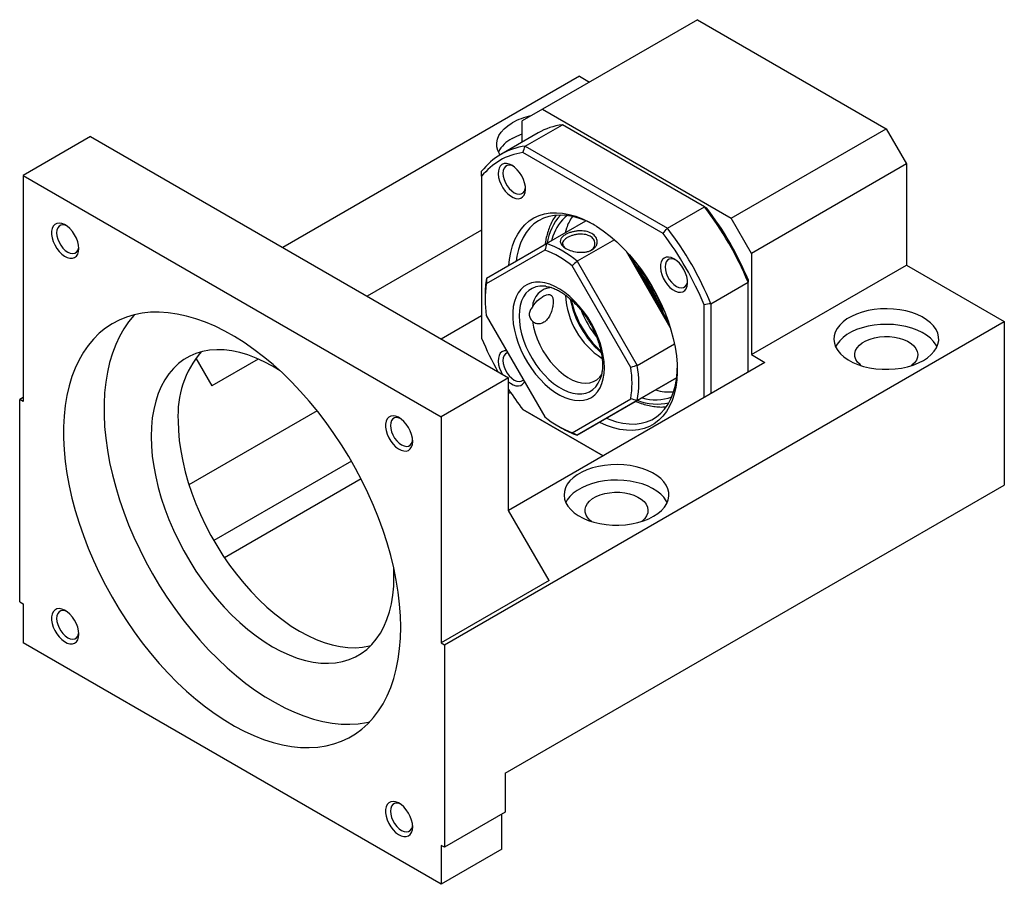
# Model space of a CAD drawing. Header units: millimetres. Extents: x 31 to 284, y 8 to 191.
# Tile 8 of 8: x 195 to 264, y 103 to 163. Entities that reach past the tile are written whole.
import ezdxf

# ---------------------------------------------------------------- set-up
doc = ezdxf.new("R2010")
doc.units = ezdxf.units.MM

msp = doc.modelspace()

# ---------------------------------------------------------------- linework, layer by layer
at = {"color": 7, "linetype": 'Continuous', "lineweight": 25}
for p, q in [((242.23287258, 163.11669601), (231.39056902, 156.8575674)), ((242.23287258, 163.11669601), (255.43219957, 155.49688674)), ((233.98329343, 159.16930755), (213.24371743, 147.19660517)), ((233.98329343, 159.16930755), (234.68917412, 158.7618113)), ((231.39056902, 156.8575674), (229.97635522, 156.04089375)), ((231.39056902, 156.8575674), (244.58989601, 149.23775812)), ((229.97635522, 154.56281093), (229.97635522, 156.04089375)), ((230.19525015, 154.28197731), (232.787975, 155.77872551)), ((242.72108455, 150.04446342), (232.787975, 155.77872551)), ((199.80646446, 154.95376286), (195.09242023, 152.23240306)), ((199.80646446, 154.95376286), (229.03354427, 138.08132883)), ((231.08840509, 155.20478258), (228.49568024, 153.70803439)), ((244.58989601, 149.23775812), (255.43219957, 155.49688674)), ((255.43219957, 155.49688674), (256.84641336, 153.0473966)), ((230.19525015, 154.28197731), (240.1283597, 148.54771522)), ((239.82508239, 148.17847709), (230.02712374, 153.83471822)), ((256.84641336, 153.0473966), (246.0041098, 146.78826798)), ((256.84641336, 153.0473966), (256.84641336, 145.97070935)), ((195.09242023, 152.23240306), (195.09242023, 136.44594775)), ((195.09242023, 152.23240306), (224.31950005, 135.35996902)), ((227.14792851, 152.17205387), (227.14792851, 140.85773286)), ((240.1283597, 148.54771522), (242.72108455, 150.04446342)), ((231.69150388, 147.47065397), (234.43901567, 149.05675876)), ((246.0041098, 146.78826798), (244.58989601, 149.23775812)), ((227.14792851, 148.41993384), (219.13627447, 143.7949044)), ((232.13288565, 147.99651267), (232.03256298, 147.66754298)), ((233.07569485, 148.54078483), (232.97537218, 148.21181514)), ((227.49044585, 145.0446464), (231.69150388, 147.47065397)), ((236.42408613, 147.74084282), (233.82377924, 146.23971761)), ((231.57160093, 147.01653623), (227.47227837, 144.64927839)), ((240.3345614, 141.60337174), (237.2650759, 146.91987669)), ((237.52125465, 146.63555662), (240.216415, 141.96740197)), ((246.0041098, 146.78826798), (246.0041098, 139.71158074)), ((237.57160104, 138.81906351), (233.47227848, 145.91929844)), ((233.82377924, 146.23971761), (238.02483727, 138.96327168)), ((246.0041098, 139.71158074), (256.84641336, 145.97070935)), ((256.84641336, 145.97070935), (263.68177872, 142.02473693)), ((243.17568221, 143.26959782), (245.76840706, 144.76634601)), ((245.76840706, 138.48696824), (245.76840706, 144.76634601)), ((227.38362993, 143.87517347), (227.38363037, 143.60303764)), ((231.64471429, 144.48561406), (231.62025595, 144.48880368)), ((242.70427761, 136.71808453), (242.70427761, 143.19156469)), ((243.17568221, 143.26959782), (243.17568221, 136.99022005)), ((227.14792851, 142.43196798), (224.32256623, 140.80092105)), ((224.55520278, 119.43744542), (263.68177872, 142.02473693)), ((227.47227837, 142.45444611), (231.57160093, 135.35421118)), ((263.68177872, 142.02473693), (263.68177872, 130.59316578)), ((238.02483727, 138.96327168), (240.62510289, 140.46437307)), ((207.1747372, 139.46942444), (208.2917481, 137.53449259)), ((211.53365384, 139.40600493), (208.2917481, 137.53449259)), ((246.94691812, 139.16730908), (229.03400525, 128.82640459)), ((246.0041098, 139.71158074), (246.94691812, 139.16730908)), ((229.03354427, 138.08132883), (224.31950005, 135.35996902)), ((229.03354427, 128.82720014), (229.03354427, 138.08132883)), ((236.6993472, 135.73502127), (240.77227354, 138.08703582)), ((240.77227618, 138.08706151), (238.02483727, 136.50099879)), ((229.17198877, 137.06828449), (229.03354603, 136.98836319)), ((195.09242023, 136.71808434), (194.8567175, 136.58201605)), ((194.8567175, 122.42864175), (194.8567175, 136.58201605)), ((195.09242023, 136.44594775), (194.8567175, 136.58201605)), ((233.47227848, 134.25697338), (237.57160104, 136.62423123)), ((238.02483727, 136.50099879), (233.82377924, 134.07499122)), ((215.64498057, 135.79145748), (206.68626225, 130.61969948)), ((230.02712374, 135.87082046), (235.63186894, 132.63526992)), ((235.63183025, 132.63524701), (230.19525015, 135.7737179)), ((233.82377924, 134.07499122), (236.6993472, 135.73502127)), ((224.31950005, 135.35996902), (224.31950005, 119.57351372)), ((232.52110458, 134.70370695), (232.75676813, 134.56761654)), ((218.04062236, 132.27536432), (208.42017043, 126.72159563)), ((218.71761138, 131.03310089), (209.16917612, 125.52090654)), ((228.79784504, 110.45509952), (263.68177872, 130.59316578)), ((231.86197361, 123.92769103), (229.03354427, 128.82720014)), ((221.01967049, 124.19973921), (221.00324903, 124.81853634)), ((231.86197361, 123.92769103), (224.31950005, 119.57351372)), ((194.8567175, 122.42864175), (195.09242023, 122.29257345)), ((195.09242023, 122.29257345), (195.09242023, 119.57077131)), ((224.31950005, 102.69833728), (195.09242023, 119.57077131)), ((224.31950005, 119.57351372), (224.55520278, 119.43744542)), ((224.55520278, 119.43744542), (224.55520278, 105.28407112)), ((228.79784504, 110.45509952), (228.79784504, 107.73329637)), ((228.79784504, 107.73329637), (224.55520278, 105.28407112)), ((228.56214231, 105.14756252), (228.56214231, 107.59722845)), ((224.55520278, 105.28407112), (224.31950005, 105.42013942)), ((224.31950005, 105.42013942), (224.31950005, 102.69833728)), ((228.56214231, 105.14756252), (224.31950005, 102.69833728))]:
    msp.add_line(p, q, dxfattribs=at)
at = {"color": 7, "linetype": 'Continuous', "lineweight": 25, "flags": 128}
for points in [[(228.42646897, 153.66724219), (228.38538413, 153.73425115), (228.26854077, 153.9859853), (228.20617134, 154.24410072), (228.19921931, 154.50468446), (228.24779048, 154.76378605), (228.35114948, 155.01747832), (228.50772941, 155.26191474), (228.71515512, 155.49339142), (228.9702847, 155.70839751), (229.26924833, 155.90367507)], [(229.26924833, 154.81495394), (229.60751564, 154.98754196), (229.97635566, 155.13357919)], [(229.25943645, 152.94193323), (229.06727799, 153.03029949), (228.88298651, 153.06991803), (228.71410716, 153.05916723), (228.56755335, 152.99848806), (228.44932573, 152.89036323), (228.36426373, 152.73922034), (228.31585017, 152.55124762), (228.30606727, 152.33413937), (228.33531543, 152.09678542), (228.40239741, 151.8489016), (228.50456664, 151.60063729), (228.63764004, 151.36215695), (228.79617015, 151.1432229), (228.97366589, 150.95279861), (229.16286178, 150.79868042), (229.35601113, 150.68717767), (229.54520657, 150.6228552), (229.72270276, 150.60834701), (229.88123286, 150.6442461), (230.01430626, 150.72908315), (230.11647549, 150.85938538), (230.18355703, 151.02981825), (230.21280519, 151.233403), (230.20302229, 151.46180635), (230.15460917, 151.70567592), (230.06954717, 151.9550293), (229.95131956, 152.19965683), (229.80476574, 152.42954343), (229.63588639, 152.63527817), (229.45159491, 152.80843805), (229.25943645, 152.94193323)], [(229.34599159, 152.88742449), (229.24872413, 152.92522481), (229.08183139, 152.95413361), (228.93211832, 152.93193154), (228.80709101, 152.85973135), (228.71302012, 152.74115419), (228.65462171, 152.5821453), (228.63482455, 152.3906784), (228.65462171, 152.17635419), (228.71302012, 151.94992043), (228.80709101, 151.72273083), (228.93211832, 151.50617718), (229.08183139, 151.31112008), (229.24872413, 151.14733862), (229.42442731, 151.0230468), (229.6001305, 150.94447604), (229.7670228, 150.91556749), (229.91673631, 150.93776931), (230.04176362, 151.00996951), (230.13583451, 151.12854717), (230.19423292, 151.28755556), (230.21011174, 151.39056225)], [(229.05145361, 145.94608968), (229.09352407, 146.36010722), (229.18128522, 146.85520677), (229.30727708, 147.31815975), (229.47066109, 147.74588527), (229.67035022, 148.13553706), (229.90501554, 148.48452181), (230.17309583, 148.79051693), (230.47280602, 149.05148674), (230.80215247, 149.26569365), (231.15894267, 149.43171311), (231.54080321, 149.54843969), (231.94519213, 149.61509646), (232.3694186, 149.63123983), (232.81065944, 149.59676319), (233.2659781, 149.5118951), (233.73234462, 149.37720043), (234.20665543, 149.193576), (234.68575402, 148.96224328), (235.16645211, 148.68474218), (235.6455507, 148.36291944), (236.11986151, 147.99891626), (236.58622802, 147.59515562), (237.04154668, 147.15432398), (237.48278753, 146.67935478), (237.907014, 146.17340996), (238.31140291, 145.63985568), (238.69326346, 145.0822423), (239.05005365, 144.50428165), (239.3794001, 143.90981942), (239.67911029, 143.30281159), (239.94719059, 142.68729754), (240.1818559, 142.06737399), (240.38154504, 141.44716604), (240.54492905, 140.83080136), (240.67092091, 140.22238127), (240.75868206, 139.62595484), (240.80762816, 139.04549155), (240.81743345, 138.48485415), (240.78803339, 137.94777322), (240.71962291, 137.43782333), (240.61265728, 136.95839822), (240.46784905, 136.51268785), (240.28616101, 136.10365888), (240.06880269, 135.73403324), (239.81722069, 135.40627041), (239.53308946, 135.12255154), (239.21829904, 134.88476556), (238.87494491, 134.69449367), (238.50531178, 134.55300325), (238.11185954, 134.46123525), (237.69720677, 134.41980067), (237.26411278, 134.42897481), (236.81545979, 134.48869686), (236.35423333, 134.59857006), (235.88350286, 134.75786175), (235.40640114, 134.96551325), (235.38464983, 134.9760629)], [(235.04609477, 148.75847436), (234.92492045, 148.82406377), (234.45281311, 149.05082618), (233.98567879, 149.22925929), (233.52679422, 149.35811177), (233.07937809, 149.43647966), (232.64656859, 149.46381318), (232.23140172, 149.43992116), (231.83678934, 149.36497055), (231.46549997, 149.23948684), (231.12013728, 149.06435076), (230.80312361, 148.84079131), (230.51668353, 148.57037551), (230.2628256, 148.25500041), (230.04333008, 147.8968786), (229.85973753, 147.49852127), (229.71333474, 147.06272352), (229.60514905, 146.59254159), (229.55138284, 146.23478692)], [(198.99388727, 147.12155407), (198.97434694, 147.35473247), (198.91652497, 147.60092538), (198.8227895, 147.85005285), (198.69697765, 148.09191793), (198.54423923, 148.31661632), (198.37082865, 148.51495057), (198.18384591, 148.6787996), (197.99094418, 148.80145583), (197.80002247, 148.87789789), (197.61889551, 148.90499748), (197.45498027, 148.88164248), (197.31498775, 148.80879018), (197.2046473, 148.68942366), (197.12847741, 148.52842956), (197.08959694, 148.33239885), (197.08959694, 148.10935712), (197.12847741, 147.86843497), (197.2046473, 147.619498), (197.31498775, 147.3727351), (197.45498027, 147.13825088), (197.61889551, 146.92564338), (197.80002247, 146.74361722), (197.99094418, 146.59962577), (198.18384591, 146.49956239), (198.37082865, 146.44752574), (198.54423923, 146.4456444), (198.69697765, 146.49399578), (198.8227895, 146.59060057), (198.91652497, 146.73150438), (198.97434694, 146.91093748), (198.99388727, 147.12155407)], [(198.13235564, 148.71598625), (198.04299115, 148.75027322), (197.87858946, 148.77875133), (197.73110974, 148.75688026), (197.60794962, 148.68575833), (197.51528187, 148.56895014), (197.45775581, 148.41231423), (197.43825411, 148.22370543), (197.45775581, 148.01258046), (197.51528187, 147.78952637), (197.60794962, 147.56572729), (197.73110974, 147.3524067), (197.87858946, 147.16026018), (198.04299115, 146.99892313), (198.21607157, 146.87648609), (198.38915199, 146.79908872), (198.55355368, 146.77061163), (198.70103253, 146.79248219), (198.82419352, 146.86360463), (198.91686039, 146.98041232), (198.97438733, 147.13704772), (198.98935736, 147.23145552)], [(240.59276968, 146.39933922), (240.40061122, 146.48770548), (240.21631973, 146.52732402), (240.04744038, 146.51657323), (239.90088657, 146.45589405), (239.78265895, 146.34776922), (239.69759695, 146.19662634), (239.64918384, 146.00865336), (239.63940094, 145.79154511), (239.66864909, 145.55419116), (239.73573063, 145.30630759), (239.83789986, 145.05804328), (239.97097327, 144.81956294), (240.12950337, 144.60062889), (240.30699955, 144.41020435), (240.496195, 144.25608641), (240.68934435, 144.14458367), (240.87854023, 144.08026094), (241.05603598, 144.065753), (241.21456608, 144.10165209), (241.34763949, 144.18648915), (241.44980872, 144.31679138), (241.5168907, 144.48722399), (241.54613885, 144.69080874), (241.53635595, 144.91921209), (241.4879424, 145.16308191), (241.4028804, 145.41243529), (241.28465278, 145.65706283), (241.13809897, 145.88694943), (240.96921962, 146.09268417), (240.78492813, 146.26584405), (240.59276968, 146.39933922)], [(240.67932481, 146.34483048), (240.58205735, 146.38263081), (240.41516505, 146.41153935), (240.26545154, 146.38933753), (240.14042423, 146.31713734), (240.04635335, 146.19856018), (239.98795494, 146.03955129), (239.96815821, 145.84808414), (239.98795494, 145.63376018), (240.04635335, 145.40732643), (240.14042423, 145.18013682), (240.26545154, 144.96358317), (240.41516505, 144.76852582), (240.58205735, 144.60474461), (240.75776054, 144.48045279), (240.93346372, 144.40188203), (241.10035646, 144.37297323), (241.25006953, 144.39517531), (241.37509684, 144.4673755), (241.46916773, 144.58595316), (241.52756614, 144.74496155), (241.54344497, 144.84796824)], [(235.72944461, 138.78510164), (235.70997715, 139.20380032), (235.65181121, 139.63989311), (235.55565295, 140.08808641), (235.42266955, 140.54293986), (235.25447531, 140.99893198), (235.05311171, 141.45052766), (234.82102307, 141.89224559), (234.56102662, 142.31872326), (234.27627856, 142.72478423), (233.97023515, 143.10549939), (233.64661134, 143.45624729), (233.30933558, 143.77277049), (232.96250189, 144.05122645), (232.61032039, 144.28823565), (232.25706605, 144.48092058), (231.90702695, 144.62694267), (231.56445199, 144.72452918), (231.23349968, 144.77249569), (230.91818725, 144.77026), (230.62234238, 144.71784896), (230.34955591, 144.61589916), (230.10313909, 144.46564786), (229.88608348, 144.26891893), (229.70102347, 144.02810049), (229.55020558, 143.7461157), (229.43546057, 143.42638751), (229.35818103, 143.07279708), (229.31930539, 142.68963625), (229.31930539, 142.28155624), (229.35818103, 141.85351055), (229.43546057, 141.41069506), (229.55020558, 140.9584851), (229.70102347, 140.50236968), (229.88608348, 140.0478855), (230.10313909, 139.6005495), (230.34955591, 139.1657914), (230.62234238, 138.74888903), (230.91818725, 138.35490278), (231.23349968, 137.98861511), (231.56445199, 137.65447222), (231.90702695, 137.3565301), (232.25706605, 137.09840564), (232.61032039, 136.8832318), (232.96250189, 136.7136209), (233.30933558, 136.5916312), (233.64661134, 136.51874409), (233.97023515, 136.4958439), (234.27627856, 136.52320885), (234.56102662, 136.60050671), (234.82102307, 136.72679887), (235.05311171, 136.90055296), (235.25447531, 137.11965918), (235.42266955, 137.38145836), (235.55565295, 137.68277245), (235.65181121, 138.01994378), (235.70997715, 138.3888796), (235.72944461, 138.78510164)], [(221.49107334, 120.66196914), (221.47149876, 121.45731155), (221.41284, 122.27261231), (221.31529288, 123.1051625), (221.17918051, 123.95219689), (221.0049551, 124.81090183), (220.79319528, 125.67842487), (220.54460527, 126.55188342), (220.26000955, 127.42837739), (219.94035556, 128.30499331), (219.58670311, 129.1788207), (219.20022792, 130.04695575), (218.78221372, 130.90651538), (218.3340496, 131.75464345), (217.85722298, 132.58852333), (217.35331965, 133.40538404), (216.82401187, 134.20251317), (216.27105927, 134.97726245), (215.69629743, 135.72705738), (215.10163657, 136.44940812), (214.48905188, 137.1419151), (213.86057783, 137.80227733), (213.2183031, 138.42830046), (212.5643605, 139.01790659), (211.90092257, 139.56913684), (211.23019312, 140.08015928), (210.5544004, 140.54927691), (209.87578923, 140.97493021), (209.19661394, 141.35570725), (208.51913057, 141.69034114), (207.84558991, 141.97772113), (207.17822902, 142.2168924), (206.51926502, 142.40706176), (205.87088712, 142.54759504), (205.23524855, 142.63802694), (204.61446147, 142.67805775), (204.01058801, 142.66755258), (203.42563366, 142.6065471), (202.86154199, 142.49524453), (202.3201868, 142.33401515), (201.80336634, 142.12339245), (201.31279809, 141.86407724), (200.85011087, 141.55693103), (200.41684127, 141.202975), (200.0144293, 140.80338345), (199.64421226, 140.35948426), (199.30741855, 139.87275235), (199.00516858, 139.34480406), (198.73846507, 138.77739362), (198.50819489, 138.17240553), (198.31512193, 137.53185003), (198.15988806, 136.85785494), (198.04300959, 136.15265863), (197.9648746, 135.41860384), (197.92574213, 134.6581293), (197.92574213, 133.87376125), (197.9648746, 133.06810532), (198.04300959, 132.24383779), (198.15988806, 131.40369646), (198.31512193, 130.55047217), (198.50819489, 129.68699937), (198.73846507, 128.81614699), (199.00516858, 127.94080724), (199.30741855, 127.06388855), (199.64421226, 126.1883029), (200.0144293, 125.31696022), (200.41684127, 124.4527537), (200.85011087, 123.59855524), (201.31279809, 122.75720173), (201.80336634, 121.93148848), (202.3201868, 121.12415758), (202.86154199, 120.33789279), (203.42563366, 119.57530385), (204.01058801, 118.83892444), (204.61446147, 118.13120182), (205.23524855, 117.45448713), (205.87088712, 116.81102635), (206.51926502, 116.20295845), (207.17822902, 115.63230416), (207.84558991, 115.10095696), (208.51913057, 114.61068345), (209.19661394, 114.16311169), (209.87578923, 113.75972963), (210.5544004, 113.40187515), (211.23019312, 113.09073912), (211.90092257, 112.82735382), (212.5643605, 112.61259494), (213.2183031, 112.44717501), (213.86057783, 112.33164352), (214.48905188, 112.26638507), (215.10163657, 112.25161682), (215.69629743, 112.28738674), (216.27105927, 112.37357577), (216.82401187, 112.50989957), (217.35331965, 112.69590294), (217.85722298, 112.93096925), (218.3340496, 113.21431684), (218.78221372, 113.54500562), (219.20022792, 113.92193634), (219.58670311, 114.34385663), (219.94035556, 114.8093656), (220.26000955, 115.31691687), (220.54460527, 115.86482363), (220.79319528, 116.45126625), (221.0049551, 117.07429661), (221.17918051, 117.73184517), (221.31529288, 118.42172757), (221.41284, 119.14165224), (221.47149876, 119.88922705), (221.49107334, 120.66196914)], [(202.90836714, 142.50659098), (202.84285865, 142.43620095), (202.47264161, 141.99230177), (202.1358479, 141.50556986), (201.83359792, 140.97762157), (201.56689442, 140.41021112), (201.33662423, 139.80522304), (201.14355128, 139.16466753), (200.98831741, 138.49067245), (200.87143893, 137.78547613), (200.79330394, 137.05142135), (200.75417147, 136.2909468), (200.75417147, 135.50657876), (200.79330394, 134.70092282), (200.87143893, 133.8766553), (200.98831741, 133.03651396), (201.14355128, 132.18328967), (201.33662423, 131.31981688), (201.56689442, 130.44896449), (201.83359792, 129.57362474), (202.1358479, 128.69670605), (202.47264161, 127.8211204), (202.84285865, 126.94977772), (203.24527061, 126.08557121), (203.67854021, 125.23137274), (204.14122744, 124.39001923), (204.63179568, 123.56430599), (205.14861614, 122.75697508), (205.68997134, 121.97071029), (206.254063, 121.20812135), (206.83901736, 120.47174195), (207.44289082, 119.76401932), (208.06367789, 119.08730464), (208.69931647, 118.44384385), (209.34769437, 117.83577595), (210.00665837, 117.26512167), (210.67401925, 116.73377447), (211.34755991, 116.24350095), (212.02504328, 115.7959292), (212.70421858, 115.39254714), (213.38282975, 115.03469266), (214.05862247, 114.72355662), (214.72935192, 114.46017132), (215.39278985, 114.24541244), (216.04673245, 114.07999252), (216.68900717, 113.96446103), (217.31748122, 113.89920258), (217.93006591, 113.88443433), (218.52472677, 113.92020425), (219.09948861, 114.00639328), (219.33198512, 114.05696737)], [(258.02492442, 139.30337661), (258.32388804, 139.49865418), (258.57901762, 139.71366026), (258.78644311, 139.94513682), (258.94302327, 140.18957336), (259.04638216, 140.44326558), (259.09495366, 140.70236735), (259.08800168, 140.96295112), (259.0256318, 141.2210663), (258.90878883, 141.47280067), (258.73924416, 141.71433805), (258.51956773, 141.94201708), (258.25309074, 142.15238571), (257.94385108, 142.34225593), (257.59653784, 142.50874873), (257.21641544, 142.64934055), (256.80924656, 142.7618999), (256.38120276, 142.84472089), (255.93877247, 142.89654821), (255.48866328, 142.91659573), (255.03769837, 142.90455969), (254.59271392, 142.86062234), (254.1604554, 142.78544987), (253.74747435, 142.68018248), (253.36003286, 142.54641472), (253.0040024, 142.38617562), (252.68478129, 142.2018932), (252.40720895, 141.99636119), (252.17549129, 141.77269598), (251.99314317, 141.53428715), (251.86292653, 141.28474962), (251.78681634, 141.02786544), (251.76596726, 140.76752906), (251.80069407, 140.5076864), (251.89047169, 140.25227702), (252.03393737, 140.00517258), (252.22891703, 139.77011901), (252.47245557, 139.550679), (252.76086075, 139.3501793), (253.08976114, 139.17165898), (253.45416982, 139.0178251), (253.84856422, 138.89100862), (254.26696477, 138.79313267), (254.70302836, 138.72568044), (255.15014583, 138.68967533), (255.60153902, 138.68566201), (256.05036476, 138.71370155), (256.48982029, 138.77336943), (256.91324246, 138.8637611), (257.31421528, 138.98350542), (257.6866571, 139.13078859), (258.02492442, 139.30337661)], [(230.69914338, 142.04661564), (230.77226377, 141.63935404), (230.88429624, 141.22303399), (231.03348621, 140.80417578), (231.21749693, 140.38933937), (231.43344641, 139.98502215), (231.67795279, 139.59755592), (231.94718642, 139.23300969), (232.23693086, 138.89709239), (232.54264791, 138.59506543), (232.85954968, 138.33165913), (233.18267288, 138.1109983), (233.50695685, 137.93653978), (233.8273227, 137.81101502), (234.13875296, 137.73639052), (234.43637007, 137.71383486), (234.71551271, 137.74370155), (234.97180924, 137.82552238), (235.20124537, 137.9580161), (235.40022789, 138.1391077), (235.52988038, 138.30863478)], [(258.97554033, 140.25576448), (258.90878883, 140.38407953), (258.73924416, 140.62561692), (258.51956773, 140.85329594), (258.25309074, 141.06366458), (257.94385108, 141.2535348), (257.59653784, 141.4200276), (257.21641544, 141.56061942), (256.80924656, 141.67317877), (256.38120276, 141.75599975), (255.93877247, 141.80782708), (255.48866328, 141.8278746), (255.03769837, 141.81583855), (254.59271392, 141.77190121), (254.1604554, 141.69672874), (253.74747435, 141.59146135), (253.36003286, 141.45769359), (253.0040024, 141.29745448), (252.68478129, 141.11317206), (252.40720895, 140.90764005), (252.17549129, 140.68397484), (251.99314317, 140.44556602), (251.88885826, 140.25576429)], [(253.68604685, 138.93884014), (253.59683558, 139.01113701), (253.42602011, 139.19016574), (253.30716293, 139.38269506), (253.24334294, 139.58373738), (253.23621354, 139.78808643), (253.28595801, 139.99044959), (253.39129023, 140.18558523), (253.54948031, 140.36844011), (253.75643253, 140.53427759), (254.00678569, 140.6788034), (254.29405575, 140.79827437), (254.61080403, 140.88959556), (254.94882548, 140.95040255), (255.29936697, 140.97911955), (255.65334803, 140.97500371), (256.00160151, 140.93816134), (256.33510799, 140.86954642), (256.64522856, 140.77093681), (256.92393393, 140.64488504), (257.16400347, 140.49465682), (257.35921933, 140.32414338), (257.50452729, 140.1377597), (257.59616288, 139.94033379), (257.6317537, 139.73697826), (257.61037636, 139.53296091), (257.53258513, 139.33356522), (257.40039549, 139.1439551), (257.21723055, 138.96904158), (257.17835184, 138.93883989)], [(213.0634215, 138.57221104), (212.53438948, 138.89667699), (211.95533338, 139.20811669), (211.37897721, 139.47241865), (210.80800792, 139.68835212), (210.24508792, 139.85490842), (209.69284171, 139.97131262), (209.15384411, 140.03702028), (208.63060833, 140.05172632), (208.12557362, 140.01536252), (207.64109471, 139.92809754), (207.17943087, 139.7903387), (206.7427342, 139.60272803), (206.33304049, 139.36614), (205.95226084, 139.08167823), (205.60217023, 138.75066886), (205.28440056, 138.37465503), (205.00043397, 137.95539001), (204.75159371, 137.49482907), (204.53904013, 136.9951191), (204.36376543, 136.45858949), (204.22658534, 135.88774263), (204.12814084, 135.28523917), (204.0688894, 134.65388946), (204.04910848, 133.99663613), (204.0688894, 133.31654424), (204.12814084, 132.61678427), (204.22658534, 131.90061921), (204.36376543, 131.17138759), (204.53904013, 130.43249013), (204.75159371, 129.68737102), (205.00043397, 128.93950522), (205.28440056, 128.19237936), (205.60217023, 127.44947647), (205.95226084, 126.7142611), (206.33304049, 125.99016049), (206.7427342, 125.28055017), (207.17943087, 124.58874026), (207.64109471, 123.91795569), (208.12557362, 123.27132328), (208.63060833, 122.65185881), (209.15384411, 122.06244968), (209.69284171, 121.50584395), (210.24508792, 120.98463826), (210.80800792, 120.50126095), (211.37897721, 120.05796732), (211.95533338, 119.6568226), (212.53438948, 119.29969835), (213.11344559, 118.98825866), (213.68980176, 118.7239567), (214.26077105, 118.50802323), (214.82369105, 118.34146693), (215.37593726, 118.22506273), (215.91493486, 118.15935506), (216.43817064, 118.14464903), (216.94320535, 118.18101283), (217.42768426, 118.2682778), (217.8893481, 118.40603664), (218.32604477, 118.59364731), (218.73573848, 118.83023534), (219.11651813, 119.11469712), (219.46660874, 119.44570649), (219.78437841, 119.82172031), (220.068345, 120.24098534), (220.31718526, 120.70154628), (220.52973884, 121.20125625), (220.70501354, 121.73778586), (220.84219363, 122.30863272), (220.94063813, 122.91113617), (220.99988957, 123.54248588), (221.01967049, 124.19973921), (221.01967049, 124.19973921)], [(228.90035233, 139.98095025), (228.88298651, 139.98260313), (228.71410716, 139.97185234), (228.56755335, 139.91117266), (228.44932573, 139.80304833), (228.36426373, 139.65190544), (228.31585017, 139.46393222), (228.30606727, 139.24682447), (228.33531543, 139.00947002), (228.40239741, 138.7615867), (228.50456664, 138.51332239), (228.60394671, 138.3293329)], [(228.9724331, 139.85610113), (228.93211832, 139.84461664), (228.80709101, 139.77241645), (228.71302012, 139.65383878), (228.65462171, 139.4948304), (228.63482455, 139.3033635), (228.65462171, 139.08903929), (228.71302012, 138.86260503), (228.80709101, 138.63541593), (228.93211832, 138.41886228), (229.08183139, 138.22380518), (229.24872413, 138.06002372), (229.42442731, 137.9357314), (229.6001305, 137.85716114), (229.7670228, 137.82825259), (229.91673631, 137.85045441), (230.04176362, 137.92265461), (230.07186305, 137.95183259)], [(235.88459451, 135.26467463), (236.10519144, 135.17526318), (236.56860735, 135.02148536), (237.02215562, 134.91778412), (237.46265473, 134.86488684), (237.88701532, 134.86316454), (238.29226034, 134.91262987), (238.67554729, 135.01293489), (239.034188, 135.16337644), (239.36566681, 135.36289927), (239.66765864, 135.61010365), (239.93804473, 135.90325654), (240.17492933, 136.24030046), (240.37665029, 136.61887198), (240.54179306, 137.03631557), (240.66919903, 137.48970321), (240.75797435, 137.97585468), (240.80749645, 138.49136004), (240.81745672, 138.761099)], [(229.03354647, 137.81166909), (229.16286178, 137.71136501), (229.35601113, 137.59986227), (229.54520657, 137.5355403), (229.72270276, 137.5210316), (229.88123286, 137.5569307), (230.01430626, 137.64176826), (230.11647549, 137.77207048), (230.14391836, 137.8270307)], [(235.41628496, 137.95235407), (235.43246057, 137.99309815), (235.43802922, 138.0077064)], [(205.93472336, 135.08517843), (205.95450428, 134.40508654), (206.01375572, 133.70532657), (206.11220022, 132.98916151), (206.24938031, 132.25992989), (206.42465501, 131.52103243), (206.63720859, 130.77591332), (206.88604885, 130.02804752), (207.17001544, 129.28092166), (207.48778511, 128.53801877), (207.83787572, 127.8028034), (208.21865537, 127.07870279), (208.62834908, 126.36909247), (209.06504575, 125.67728256), (209.52670959, 125.00649799), (210.0111885, 124.35986558), (210.51622321, 123.74040111), (211.03945899, 123.15099198), (211.57845659, 122.59438625), (212.1307028, 122.07318056), (212.6936228, 121.58980325), (213.26459209, 121.14650962), (213.84094826, 120.7453649), (214.42000436, 120.38824065), (214.99906047, 120.07680096), (215.57541664, 119.812499), (216.14638593, 119.59656553), (216.70930593, 119.43000923), (217.26155214, 119.31360503), (217.80054974, 119.24789736), (218.32378552, 119.23319133), (218.82882023, 119.26955513), (219.31329914, 119.3568201), (219.40218903, 119.37895563)], [(222.32722115, 133.65150714), (222.30767994, 133.88468604), (222.24985885, 134.13087845), (222.15612251, 134.38000642), (222.03031065, 134.6218715), (221.87757311, 134.84656939), (221.70416253, 135.04490364), (221.51717892, 135.20875318), (221.32427718, 135.3314094), (221.13335547, 135.40785147), (220.95222939, 135.43495055), (220.78831415, 135.41159555), (220.64832076, 135.33874376), (220.53798031, 135.21937723), (220.46181129, 135.05838262), (220.42292995, 134.86235243), (220.42292995, 134.63931069), (220.46181129, 134.39838803), (220.53798031, 134.14945157), (220.64832076, 133.90268867), (220.78831415, 133.66820395), (220.95222939, 133.45559644), (221.13335547, 133.27357079), (221.32427718, 133.12957934), (221.51717892, 133.02951596), (221.70416253, 132.97747881), (221.87757311, 132.97559747), (222.03031065, 133.02394936), (222.15612251, 133.12055415), (222.24985885, 133.26145745), (222.30767994, 133.44089105), (222.32722115, 133.65150714)], [(221.46568864, 135.24593983), (221.37632415, 135.2802268), (221.21192247, 135.3087049), (221.06444362, 135.28683333), (220.94128262, 135.2157119), (220.84861575, 135.09890321), (220.79108882, 134.9422678), (220.77158712, 134.75365901), (220.79108882, 134.54253403), (220.84861575, 134.31947944), (220.94128262, 134.09568087), (221.06444362, 133.88235977), (221.21192247, 133.69021376), (221.37632415, 133.5288767), (221.54940457, 133.40643966), (221.722485, 133.3290423), (221.88688668, 133.30056521), (222.03436641, 133.32243526), (222.15752652, 133.39355821), (222.25019427, 133.51036538), (222.30772033, 133.6670013), (222.32269036, 133.7614091)], [(239.16874357, 128.41793511), (239.46770785, 128.61321306), (239.72283677, 128.82821876), (239.93026161, 129.05969494), (240.08684242, 129.30413186), (240.19020054, 129.55782363), (240.23877303, 129.81692598), (240.23182143, 130.07750997), (240.16945024, 130.33562438), (240.05260864, 130.58735955), (239.88306416, 130.82889704), (239.66338688, 131.05657558), (239.39690992, 131.26694423), (239.08767059, 131.45681464), (238.74035773, 131.62330766), (238.3602353, 131.76389946), (237.95306514, 131.87645807), (237.52502262, 131.9592798), (237.08259223, 132.01110706), (236.6324832, 132.03115467), (236.18151719, 132.019118), (235.7365334, 131.97518103), (235.30427532, 131.90000882), (234.89129328, 131.79474085), (234.50385223, 131.66097335), (234.14782111, 131.50073386), (233.82860088, 131.31645195), (233.55102789, 131.11091956), (233.31931066, 130.8872546), (233.13696144, 130.64884515), (233.00674524, 130.39930787), (232.93063593, 130.14242419), (232.90978554, 129.88208706), (232.94451278, 129.62224465), (233.03428996, 129.36683502), (233.17775696, 129.11973133), (233.3727353, 128.884677), (233.61627384, 128.66523699), (233.90467946, 128.46473754), (234.23358029, 128.28621748), (234.59798897, 128.1323836), (234.99238425, 128.00556762), (235.41078304, 127.90769067), (235.84684838, 127.84023945), (236.2939641, 127.80423333), (236.74535773, 127.80022025), (237.19418479, 127.82826055), (237.63363944, 127.88792793), (238.05706249, 127.97832011), (238.45803443, 128.09806392), (238.8304756, 128.24534671), (239.16874357, 128.41793511)], [(240.11935959, 129.37032304), (240.05260864, 129.49863841), (239.88306416, 129.74017591), (239.66338688, 129.96785444), (239.39690992, 130.17822309), (239.08767059, 130.3680935), (238.74035773, 130.53458652), (238.3602353, 130.67517833), (237.95306514, 130.78773693), (237.52502262, 130.87055866), (237.08259223, 130.92238593), (236.6324832, 130.94243354), (236.18151719, 130.93039686), (235.7365334, 130.88645989), (235.30427532, 130.81128768), (234.89129328, 130.70601972), (234.50385223, 130.57225221), (234.14782111, 130.41201273), (233.82860088, 130.22773081), (233.55102789, 130.02219843), (233.31931066, 129.79853347), (233.13696144, 129.56012401), (233.03267697, 129.37032254)], [(234.82986688, 128.05339915), (234.7406543, 128.12569525), (234.56983926, 128.30472424), (234.45098252, 128.49725381), (234.38716165, 128.69829563), (234.38003181, 128.90264442), (234.42977651, 129.10500771), (234.53510851, 129.30014322), (234.6932988, 129.48299823), (234.90025212, 129.64883635), (235.1506044, 129.79336164), (235.43787556, 129.91283325), (235.75462406, 130.00415456), (236.09264529, 130.06496143), (236.44318678, 130.09367843), (236.79716762, 130.08956246), (237.14542001, 130.05271946), (237.47892714, 129.98410492), (237.78904804, 129.8854955), (238.06775374, 129.75944392), (238.30782219, 129.60921506), (238.50303936, 129.43870239), (238.64834677, 129.25231838), (238.7399828, 129.05489274), (238.77557318, 128.85153695), (238.75419595, 128.64751966), (238.67640428, 128.44812372), (238.5442142, 128.25851335), (238.36104927, 128.08359983), (238.32217055, 128.05339813)], [(198.99388727, 120.17708234), (198.97434694, 120.41025973), (198.91652497, 120.65645264), (198.8227895, 120.90558112), (198.69697765, 121.14744518), (198.54423923, 121.37214459), (198.37082865, 121.57047885), (198.18384591, 121.73432787), (197.99094418, 121.8569841), (197.80002247, 121.93342616), (197.61889551, 121.96052474), (197.45498027, 121.93716974), (197.31498775, 121.86431744), (197.2046473, 121.74495091), (197.12847741, 121.58395783), (197.08959694, 121.38792611), (197.08959694, 121.16488437), (197.12847741, 120.92396324), (197.2046473, 120.67502525), (197.31498775, 120.42826236), (197.45498027, 120.19377814), (197.61889551, 119.98117063), (197.80002247, 119.79914549), (197.99094418, 119.65515404), (198.18384591, 119.55509066), (198.37082865, 119.50305401), (198.54423923, 119.50117267), (198.69697765, 119.54952304), (198.8227895, 119.64612884), (198.91652497, 119.78703164), (198.97434694, 119.96646474), (198.99388727, 120.17708234)], [(198.13235564, 121.77151452), (198.04299115, 121.80580149), (197.87858946, 121.83427858), (197.73110974, 121.81240853), (197.60794962, 121.74128559), (197.51528187, 121.62447841), (197.45775581, 121.4678425), (197.43825411, 121.2792337), (197.45775581, 121.06810873), (197.51528187, 120.84505464), (197.60794962, 120.62125455), (197.73110974, 120.40793497), (197.87858946, 120.21578744), (198.04299115, 120.0544514), (198.21607157, 119.93201436), (198.38915199, 119.854617), (198.55355368, 119.82613889), (198.70103253, 119.84801046), (198.82419352, 119.91913189), (198.91686039, 120.03594059), (198.97438733, 120.19257599), (198.98935736, 120.28698379)], [(222.32722115, 106.70703541), (222.30767994, 106.9402133), (222.24985885, 107.18640571), (222.15612251, 107.4355347), (222.03031065, 107.67739876), (221.87757311, 107.90209766), (221.70416253, 108.10043191), (221.51717892, 108.26428145), (221.32427718, 108.38693767), (221.13335547, 108.46337974), (220.95222939, 108.49047781), (220.78831415, 108.46712281), (220.64832076, 108.39427101), (220.53798031, 108.27490449), (220.46181129, 108.11391089), (220.42292995, 107.91787969), (220.42292995, 107.69483795), (220.46181129, 107.4539163), (220.53798031, 107.20497883), (220.64832076, 106.95821593), (220.78831415, 106.72373121), (220.95222939, 106.5111237), (221.13335547, 106.32909906), (221.32427718, 106.18510761), (221.51717892, 106.08504423), (221.70416253, 106.03300708), (221.87757311, 106.03112574), (222.03031065, 106.07947662), (222.15612251, 106.17608242), (222.24985885, 106.31698471), (222.30767994, 106.49641831), (222.32722115, 106.70703541)], [(221.46568864, 108.3014681), (221.37632415, 108.33575507), (221.21192247, 108.36423216), (221.06444362, 108.3423616), (220.94128262, 108.27123916), (220.84861575, 108.15443148), (220.79108882, 107.99779607), (220.77158712, 107.80918728), (220.79108882, 107.5980623), (220.84861575, 107.37500771), (220.94128262, 107.15120812), (221.06444362, 106.93788804), (221.21192247, 106.74574101), (221.37632415, 106.58440497), (221.54940457, 106.46196793), (221.722485, 106.38457057), (221.88688668, 106.35609247), (222.03436641, 106.37796353), (222.15752652, 106.44908546), (222.25019427, 106.56589365), (222.30772033, 106.72252957), (222.32269036, 106.81693737)]]:
    msp.add_lwpolyline(points, dxfattribs=at)
at = {"color": 8, "linetype": 'Continuous', "lineweight": 25, "flags": 128}
msp.add_lwpolyline([(231.62025595, 144.48880368), (231.52969291, 144.49803785), (231.22606592, 144.49723153), (230.94219471, 144.44550679), (230.68191805, 144.34356317), (230.44875554, 144.19277978), (230.24586083, 143.99519489), (230.0759772, 143.75348103), (229.94140231, 143.47090688), (229.84395617, 143.15129375), (229.78495607, 142.79896395), (229.76520039, 142.41868195), (229.78495607, 142.01559053), (229.84395617, 141.59514066), (229.94140231, 141.16301861), (230.0759772, 140.7250676), (230.24586083, 140.28721028), (230.44875554, 139.85536814), (230.68191805, 139.43538104), (230.94219471, 139.03292839), (231.22606592, 138.65345293), (231.52969291, 138.30208634), (231.84896956, 137.98358007), (232.17957816, 137.70224138), (232.5170479, 137.46187531), (232.85681499, 137.26573194), (233.19428472, 137.11646375), (233.52489333, 137.01608987), (233.84416997, 136.96596717), (234.14779697, 136.96677349), (234.43166818, 137.01849823), (234.69194483, 137.12044186), (234.92510734, 137.27122525), (235.12800205, 137.46881014), (235.29788568, 137.710524), (235.41628496, 137.95235407)], dxfattribs=at)
at = {"color": 7, "linetype": 'Continuous', "lineweight": 25}
for centre, radius, start, end in [((231.50867106, 151.87816958), 4.6064855, 101.6104184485, 119.0875573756), ((233.39953754, 151.16438604), 4.65468984, 97.5497095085, 119.7698303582), ((230.78659617, 149.73959403), 4.58071348, 97.4172840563, 142.5934676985), ((230.2922238, 152.84326275), 2.22127103, 117.4217058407, 152.6849441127), ((230.65614027, 149.42121749), 4.45809943, 98.1112270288, 141.899524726), ((224.62820071, 136.07978709), 22.85529765, 22.3378721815, 37.6621279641), ((234.99222931, 147.07794435), 3.0032672, 128.4284002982, 162.1903092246), ((236.27064718, 147.45418084), 3.3746746, 145.4845774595, 161.2168197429), ((225.17969391, 136.39815812), 22.29815988, 22.5811094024, 37.4188907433), ((222.11556446, 134.62927385), 22.29815988, 22.5811094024, 37.4188907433), ((222.03547586, 134.5830389), 22.85529765, 22.3378721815, 37.6621279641), ((229.24694423, 140.77382071), 7.12905657, 50.0590857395, 69.9462907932), ((229.15622748, 140.63770105), 6.82081866, 50.7447639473, 69.2606125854), ((231.82112189, 140.2321707), 8.37848719, 16.2435629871, 43.7564371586), ((231.20138955, 139.8744123), 8.994592, 19.8467979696, 40.1532021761), ((230.81767441, 139.6529008), 9.38956549, 21.9393778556, 38.0606222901), ((234.20590717, 143.55186225), 6.8224687, 170.7435756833, 189.2564243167), ((233.50540937, 143.90564428), 6.12185527, 169.2773493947, 180.2851841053), ((232.13647485, 142.97185028), 1.43844042, 93.6538188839, 177.7500332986), ((238.6109597, 144.151746), 5.60523016, 182.9361984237, 237.0293106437), ((240.32450179, 145.14100432), 7.10654466, 192.9961908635, 226.9632939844), ((240.48447464, 145.23354669), 6.82285509, 201.3040697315, 218.9043979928), ((247.60717348, 149.35936113), 22.15532414, 202.5648237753, 209.3182872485), ((212.61033643, 135.52710358), 6.69022479, 139.1170734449, 183.787450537), ((230.83797223, 137.72164737), 6.8224687, 350.7435756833, 9.2564243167), ((231.0011407, 137.73213524), 7.13077909, 350.0580078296, 9.9419921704), ((247.4839078, 149.24160778), 21.98902597, 212.9578157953, 217.4498202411), ((240.31280445, 140.76154087), 3.66072476, 254.0681270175, 273.9614423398), ((239.30754422, 139.76339733), 3.20778696, 252.9192469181, 290.6566741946), ((235.88765192, 140.63580857), 6.82081866, 230.7447639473, 249.2606125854), ((235.89164721, 139.95579794), 6.23377619, 239.8088762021, 250.6267968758)]:
    msp.add_arc(centre, radius, start, end, dxfattribs=at)
at = {"color": 8, "linetype": 'Continuous', "lineweight": 25}
for centre, radius, start, end in [((235.38833034, 146.94927336), 3.70693997, 137.2889723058, 171.6515948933), ((239.91946697, 144.90722167), 6.71400091, 191.2572832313, 228.7236931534), ((239.42376367, 139.98655753), 3.73027747, 248.4495960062, 282.5950912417)]:
    msp.add_arc(centre, radius, start, end, dxfattribs=at)
at = {"color": 7, "linetype": 'Continuous', "lineweight": 25}
for points in [[(230.02712328, 153.83471819), (230.08299497, 153.98385337), (230.13903962, 154.13293922), (230.19525021, 154.28197688)], [(227.14792817, 152.17205391), (227.14792817, 152.28892455), (227.14792817, 152.40564601), (227.14792817, 152.52222343)], [(242.88921163, 149.94736112), (242.83333993, 149.9796299), (242.77729529, 150.01199853), (242.72108469, 150.04446296)], [(239.82508225, 148.17847687), (239.92630248, 148.3014329), (240.02739352, 148.42451402), (240.12835983, 148.54771476)], [(231.69150433, 147.47065417), (231.65172052, 147.31931897), (231.61175682, 147.16794619), (231.57160092, 147.01653611)], [(233.8237796, 146.23971786), (233.70634434, 146.13320989), (233.58917019, 146.02640975), (233.47227849, 145.9192983)], [(227.49044626, 145.04464657), (227.48418167, 144.91266789), (227.47812076, 144.78087314), (227.47227849, 144.64927833)], [(245.76840674, 144.96044892), (245.76840674, 144.89594508), (245.76840674, 144.83124155), (245.76840674, 144.76634637)], [(243.17568188, 143.26959817), (243.01850496, 143.24375704), (242.86136928, 143.21774808), (242.70427735, 143.19156468)], [(238.02483767, 138.96327186), (237.87388319, 138.91482088), (237.72280625, 138.8667421), (237.57160092, 138.81906359)], [(238.02483767, 136.50099909), (237.87388319, 136.54221713), (237.72280625, 136.58329813), (237.57160092, 136.62423129)], [(230.02712328, 135.87082033), (230.08299497, 135.83855154), (230.13903962, 135.80618292), (230.19525021, 135.77371848)], [(233.8237796, 134.07499149), (233.70634434, 134.13556606), (233.58917019, 134.19622508), (233.47227849, 134.25697352)]]:
    msp.add_open_spline(points, degree=3, dxfattribs=at)
for points, knots in [([(232.33886125, 149.44018626), (232.30287583, 149.39224126), (232.18698888, 149.23783986), (232.02563733, 148.93873902), (231.85399945, 148.54668286), (231.72004373, 148.11865268), (231.63110046, 147.73999753), (231.60110518, 147.49542233), (231.59094567, 147.41258384)], [0, 0, 0, 0, 0.0897713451, 0.2890983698, 0.4900067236, 0.6923429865, 0.8957954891, 1, 1, 1, 1]), ([(233.03432793, 147.13826041), (232.91295077, 147.20840584), (232.71232238, 147.3624599), (232.62658914, 147.59427376), (232.66735659, 147.79197255), (232.79484289, 147.95573934), (232.98480557, 148.09027517), (233.20200978, 148.19735387), (233.42644435, 148.27488414), (233.66921008, 148.33206754), (234.00586361, 148.37257749), (234.43312882, 148.35509248), (234.85935042, 148.19626971), (235.16089237, 147.93490763), (235.24572525, 147.63964318), (235.2046272, 147.384494), (235.07707279, 147.18487926), (234.88700848, 147.03964024), (234.66961271, 146.94054505), (234.44493162, 146.88428468), (234.20194516, 146.85774029), (233.86544674, 146.86571798), (233.43886689, 146.94246128), (233.15546523, 147.06825359), (233.03432793, 147.13826041)], [0, 0, 0, 0, 0.063026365, 0.1257750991, 0.1679992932, 0.2083801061, 0.2500649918, 0.2807230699, 0.3119447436, 0.3431471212, 0.3742161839, 0.4370290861, 0.5001604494, 0.5630614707, 0.6258091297, 0.6680910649, 0.7084852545, 0.7501354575, 0.7808170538, 0.8120665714, 0.8432761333, 0.8743698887, 0.9370981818, 1, 1, 1, 1]), ([(234.73720204, 146.96339912), (234.81999135, 147.02404767), (234.95349789, 147.12184989), (235.04909769, 147.30418531), (235.07997723, 147.47051293), (235.05013453, 147.63754175), (234.9523254, 147.81716017), (234.75427187, 147.99259275), (234.47168803, 148.09509078), (234.19035618, 148.13420747), (233.93545182, 148.13157091), (233.68057537, 148.09438269), (233.40008061, 148.01982333), (233.1189736, 147.89339195), (232.92113196, 147.7434503), (232.82271305, 147.59922236), (232.79188576, 147.47172766), (232.82433349, 147.34499375), (232.89113, 147.2321733), (232.9780699, 147.17158451), (233.01591598, 147.1452094)], [0, 0, 0, 0, 0.07539247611, 0.12157836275, 0.17333007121, 0.22479853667, 0.27086691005, 0.34657805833, 0.42257688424, 0.46873647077, 0.52026022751, 0.5719760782, 0.61812896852, 0.6935218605, 0.76891301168, 0.81509063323, 0.86684813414, 0.91834152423, 0.96445298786, 1, 1, 1, 1]), ([(230.69914337, 143.0283223), (230.81433969, 143.23489566), (230.98583831, 143.4296127), (231.25412949, 143.65944183), (231.34683656, 143.72707729), (231.52185158, 143.8341252), (231.60651156, 143.87498098), (231.75730061, 143.92414962), (231.82542282, 143.93313266), (231.94085846, 143.91725452), (231.98968977, 143.8921851), (232.06682435, 143.80914171), (232.09622971, 143.74986712), (232.13491549, 143.60276999), (232.144795, 143.51258032), (232.14483711, 143.31315748), (232.13502288, 143.20115581), (232.09632508, 142.97168613), (232.06695756, 142.85137391), (231.98978674, 142.61934358), (231.94092777, 142.50464827), (231.82566263, 142.29672746), (231.75756601, 142.20072129), (231.60694998, 142.04162528), (231.52256453, 141.97669005), (231.34718073, 141.8870924), (231.25474599, 141.86160486), (231.075364, 141.85122524), (230.98709138, 141.86612309), (230.82841325, 141.93124651), (230.75669842, 141.9819648), (230.69914337, 142.04661557)], [0, 0, 0, 0, 0.125, 0.125, 0.1875, 0.1875, 0.25, 0.25, 0.3125, 0.3125, 0.375, 0.375, 0.4375, 0.4375, 0.5, 0.5, 0.5625, 0.5625, 0.625, 0.625, 0.6875, 0.6875, 0.75, 0.75, 0.8125, 0.8125, 0.875, 0.875, 0.9375, 0.9375, 1, 1, 1, 1]), ([(231.62567983, 144.48354363), (231.68192116, 144.476813), (231.82401965, 144.4598075), (232.07425493, 144.38530942), (232.36649558, 144.26590443), (232.66702108, 144.1046689), (232.97110798, 143.90474532), (233.27507254, 143.66730492), (233.57476412, 143.39484135), (233.86613701, 143.09027307), (234.14520777, 142.75714118), (234.40819023, 142.39946108), (234.6515713, 142.02166692), (234.87214127, 141.62852161), (235.06705626, 141.22508853), (235.23389987, 140.8166106), (235.37066081, 140.40849751), (235.4760771, 140.00601176), (235.54857022, 139.61504741), (235.58690911, 139.26994485), (235.59100654, 139.06383972), (235.59276084, 138.97559692)], [0, 0, 0, 0, 0.0358615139, 0.0906071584, 0.1447150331, 0.1986254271, 0.2525294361, 0.306534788, 0.3606915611, 0.4150043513, 0.4694542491, 0.5240108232, 0.5786382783, 0.6332986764, 0.687950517, 0.7425441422, 0.7970401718, 0.8514001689, 0.9055887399, 0.9595783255, 1, 1, 1, 1]), ([(235.48997027, 139.90413606), (235.40916284, 139.97704909), (235.22813875, 140.1403882), (234.95721595, 140.4321694), (234.67997129, 140.76812842), (234.4195096, 141.12904332), (234.17907412, 141.50916867), (233.96181217, 141.90405771), (233.77078429, 142.30842349), (233.60730116, 142.71742283), (233.47719364, 143.12414578), (233.39827631, 143.41448577), (233.37272015, 143.56354106), (233.36940329, 143.58288655)], [0, 0, 0, 0, 0.0807374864, 0.1808673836, 0.2812431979, 0.3818069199, 0.4824919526, 0.5832278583, 0.6839348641, 0.7845246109, 0.8849247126, 0.9850646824, 1, 1, 1, 1]), ([(230.69914337, 143.0283223), (230.62984951, 142.95600382), (230.57262835, 142.87674915), (230.49309303, 142.70702931), (230.47170451, 142.61832898), (230.47148005, 142.4389936), (230.49284866, 142.35117337), (230.5722206, 142.18763613), (230.62951337, 142.11280836), (230.69914337, 142.04661557)], [0, 0, 0, 0, 0.25, 0.25, 0.5, 0.5, 0.75, 0.75, 1, 1, 1, 1]), ([(235.59276084, 138.97559692), (235.5919117, 138.91588938), (235.58944179, 138.74221824), (235.56115101, 138.47513054), (235.50823269, 138.20812619), (235.45540396, 138.06508361), (235.43295887, 138.00430978)], [0, 0, 0, 0, 0.1606877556, 0.4673919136, 0.7737132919, 1, 1, 1, 1]), ([(237.92316914, 136.44174818), (237.97042121, 136.42097253), (238.16912732, 136.33360605), (238.5161498, 136.22446931), (238.9608579, 136.11607861), (239.39500571, 136.05986604), (239.75605649, 136.04423485), (239.9655711, 136.06667262), (240.03973958, 136.07461562)], [0, 0, 0, 0, 0.06448718, 0.2711838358, 0.4775468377, 0.6832405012, 0.8878666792, 1, 1, 1, 1])]:
    msp.add_open_spline(points, degree=3, knots=knots, dxfattribs=at)

doc.saveas('drawing.dxf')
